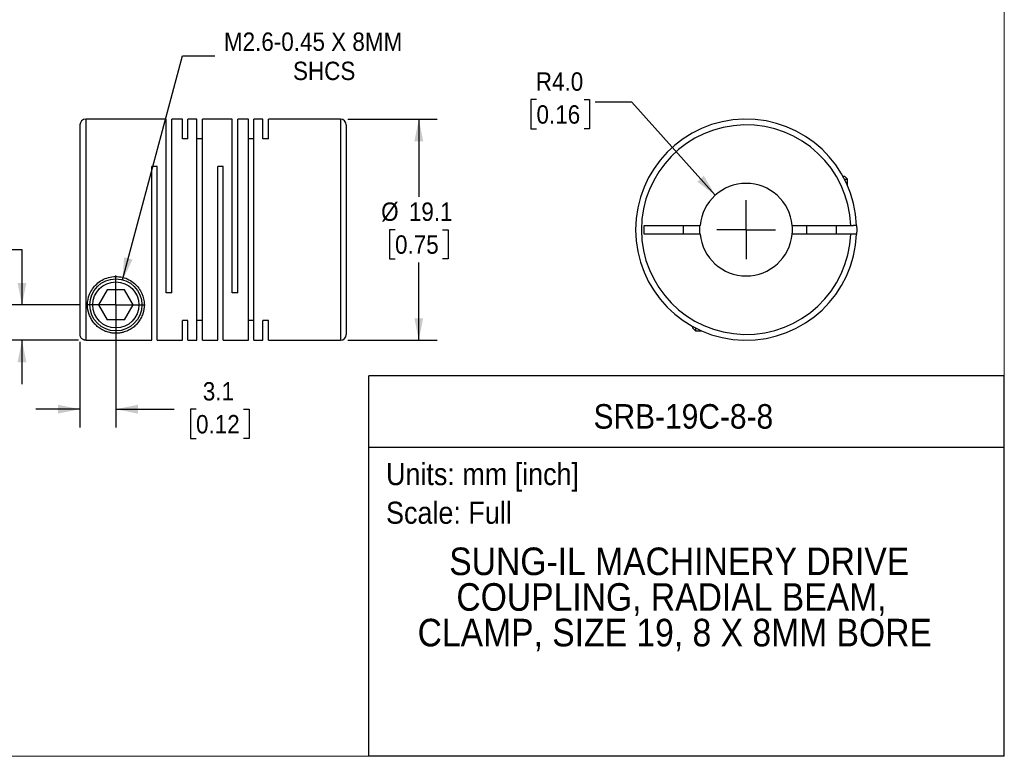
# Model space of a CAD drawing. Header units: millimetres. Extents: x 0 to 140, y 0 to 108.
# Tile 2 of 3: x 55 to 140, y 0 to 64. Entities that reach past the tile are written whole.
import ezdxf
from ezdxf.enums import TextEntityAlignment as Align

# ---------------------------------------------------------------- set-up
doc = ezdxf.new("R2010")
doc.units = ezdxf.units.MM
doc.header["$LTSCALE"] = 0.5
doc.linetypes.add('SLD-Solid', pattern=[0])
doc.layers.add('SLD-0', color=7, linetype='SLD-Solid', lineweight=25)
doc.layers.add('TEXT', color=140, linetype='SLD-Solid', lineweight=25)
doc.styles.add('SLDTEXTSTYLE0', font='GOTHIC.TTF', dxfattribs={"width": 0.913})
doc.dimstyles.new('SLDDIMSTYLE1', dxfattribs={"dimtxt": 1.5875, "dimasz": 1.905, "dimexe": 0, "dimexo": 0.0625, "dimgap": 0.396875, "dimtad": 0, "dimtih": 1, "dimtoh": 1, "dimdec": 1, "dimrnd": 1e-09, "dimzin": 12, "dimdsep": 46, "dimtxsty": 'SLDTEXTSTYLE0', "dimsah": 1, "dimcen": 0.09, "dimadec": 0, "dimazin": 3, "dimtfac": 1, "dimtdec": 1, "dimtmove": 0, "dimatfit": 0, "dimfxl": 0, "dimfrac": 2, "dimtolj": 1, "dimtzin": 12, "dimarcsym": 0})
doc.dimstyles.new('SLDDIMSTYLE2', dxfattribs={"dimtxt": 1.5875, "dimasz": 1.905, "dimexe": 0, "dimexo": 0.0625, "dimgap": 0.396875, "dimtad": 0, "dimtih": 1, "dimtoh": 1, "dimdec": 1, "dimrnd": 1e-09, "dimzin": 4, "dimdsep": 46, "dimtxsty": 'SLDTEXTSTYLE0', "dimsah": 1, "dimcen": 0.09, "dimadec": 0, "dimazin": 1, "dimtfac": 1, "dimtdec": 1, "dimtmove": 0, "dimatfit": 0, "dimfxl": 0, "dimfrac": 2, "dimtolj": 1, "dimtzin": 12, "dimarcsym": 0})
doc.dimstyles.new('SLDDIMSTYLE3', dxfattribs={"dimtxt": 1.5875, "dimasz": 1.905, "dimexe": 0, "dimexo": 0.0625, "dimgap": 0.396875, "dimtad": 0, "dimtih": 1, "dimtoh": 1, "dimdec": 1, "dimrnd": 1e-09, "dimzin": 12, "dimdsep": 46, "dimtxsty": 'SLDTEXTSTYLE0', "dimsah": 1, "dimcen": 0, "dimadec": 0, "dimazin": 3, "dimtfac": 1, "dimtdec": 1, "dimtofl": 0, "dimtmove": 0, "dimatfit": 3, "dimfxl": 0, "dimfrac": 2, "dimtolj": 1, "dimtzin": 12, "dimarcsym": 0})
doc.dimstyles.new('SLDDIMSTYLE4', dxfattribs={"dimtxt": 1.5875, "dimasz": 1.905, "dimexe": 0, "dimexo": 0.0625, "dimgap": 0.396875, "dimtad": 0, "dimtih": 1, "dimtoh": 1, "dimdec": 1, "dimrnd": 1e-09, "dimzin": 12, "dimdsep": 46, "dimtxsty": 'SLDTEXTSTYLE0', "dimsah": 1, "dimcen": 0.09, "dimadec": 0, "dimazin": 3, "dimtfac": 1, "dimtdec": 1, "dimtofl": 0, "dimtmove": 0, "dimatfit": 3, "dimfxl": 0, "dimfrac": 2, "dimtolj": 1, "dimtzin": 12, "dimarcsym": 0})
doc.dimstyles.new('SLDDIMSTYLE5', dxfattribs={"dimtxt": 1.5875, "dimasz": 1.905, "dimexe": 0, "dimexo": 0.0625, "dimgap": 0.396875, "dimtad": 0, "dimtih": 1, "dimtoh": 1, "dimdec": 1, "dimrnd": 1e-09, "dimzin": 4, "dimdsep": 46, "dimtxsty": 'SLDTEXTSTYLE0', "dimsah": 1, "dimcen": 0, "dimadec": 0, "dimazin": 1, "dimtfac": 1, "dimtdec": 1, "dimtofl": 0, "dimtmove": 0, "dimatfit": 3, "dimfxl": 0, "dimfrac": 2, "dimtolj": 1, "dimtzin": 12, "dimarcsym": 0})

# ---------------------------------------------------------------- blocks, each defined once
blk = doc.blocks.new('Block2')
at = {"color": 7, "linetype": 'SLD-Solid', "lineweight": 18}
for q in [(139.701, 107.951), (0.001, 0.001)]:
    blk.add_line((139.701, 0.001), q, dxfattribs=at)
blk = doc.blocks.new('SW_NOTE_0')
at = {"layer": 'TEXT', "color": 0, "insert": (0, 2.433), "char_height": 1.905, "attachment_point": 1, "style": 'SLDTEXTSTYLE0'}
blk.add_mtext('Scale: Full', dxfattribs=at)
blk = doc.blocks.new('SW_NOTE_0_1')
at = {"layer": 'TEXT', "color": 0, "insert": (0, 2.433), "char_height": 1.905, "attachment_point": 1, "style": 'SLDTEXTSTYLE0'}
blk.add_mtext('Units: mm [inch]', dxfattribs=at)
blk = doc.blocks.new('Block1')
at = {"layer": 'TEXT'}
for p, q in [((139.701, 32.882), (84.822, 32.882)), ((84.822, 0.001), (84.822, 32.882)), ((139.701, 0.001), (139.701, 32.882)), ((84.822, 26.698), (139.701, 26.698)), ((139.701, 0.001), (84.822, 0.001))]:
    blk.add_line(p, q, dxfattribs=at)
at = {"layer": 'TEXT', "color": 140}
for name, p in [('SW_NOTE_0_1', (86.294, 22.902)), ('SW_NOTE_0', (86.294, 19.565))]:
    blk.add_blockref(name, p, dxfattribs=at)
at = {"layer": 'TEXT', "color": 140, "style": 'SLDTEXTSTYLE0', "width": 0.913}
for tag, height, p in [('AUTOATTR0', 2.117, (104.221, 27.676)), ('AUTOATTR1_0', 2.381, (91.756, 14.943)), ('AUTOATTR1_1', 2.381, (92.372, 11.864)), ('AUTOATTR1_2', 2.381, (89.023, 8.785))]:
    blk.add_attdef(tag, text='', height=height, dxfattribs=at).set_placement(p, align=Align.BOTTOM_LEFT)
blk = doc.blocks.new('_D_1')
at = {"layer": 'SLD-0'}
for p, q in [((62.957, 38.365), (62.957, 28.404)), ((59.857, 35.823), (59.857, 28.404)), ((59.857, 29.992), (56.047, 29.992)), ((62.957, 29.992), (68.006, 29.992)), ((69.882, 29.98), (69.399, 29.98)), ((69.399, 29.98), (69.399, 27.459)), ((73.988, 29.98), (74.472, 29.98)), ((74.472, 29.98), (74.472, 27.459)), ((69.399, 27.459), (69.882, 27.459)), ((74.472, 27.459), (73.988, 27.459))]:
    blk.add_line(p, q, dxfattribs=at)
for points in [[(59.857, 29.992), (57.952, 30.373), (57.952, 29.611)], [(62.957, 29.992), (64.862, 29.611), (64.862, 30.373)]]:
    blk.add_solid(points, dxfattribs=at)
at = {"layer": 'SLD-0', "char_height": 1.5875, "attachment_point": 1, "style": 'SLDTEXTSTYLE0'}
for s, insert in [('3.1', (70.469, 32.33)), ('0.12', (69.882, 29.487))]:
    blk.add_mtext(s, dxfattribs=dict(at, insert=insert))
blk = doc.blocks.new('_D_2')
at = {"layer": 'SLD-0'}
for p, q in [((45.047, 43.78), (44.563, 43.78)), ((44.563, 43.78), (44.563, 41.26)), ((49.152, 43.78), (49.636, 43.78)), ((49.636, 43.78), (49.636, 41.26)), ((51.673, 43.792), (54.848, 43.792)), ((54.848, 43.792), (54.848, 39)), ((44.563, 41.26), (45.047, 41.26)), ((49.636, 41.26), (49.152, 41.26)), ((59.782, 39), (53.261, 39)), ((59.722, 35.958), (53.261, 35.958)), ((54.848, 35.958), (54.848, 32.148))]:
    blk.add_line(p, q, dxfattribs=at)
for points in [[(54.848, 39), (55.229, 40.905), (54.467, 40.905)], [(54.848, 35.958), (54.467, 34.053), (55.229, 34.053)]]:
    blk.add_solid(points, dxfattribs=at)
at = {"layer": 'SLD-0', "char_height": 1.5875, "attachment_point": 1, "style": 'SLDTEXTSTYLE0'}
for s, insert in [('3.0', (45.633, 46.13)), ('0.12', (45.047, 43.287))]:
    blk.add_mtext(s, dxfattribs=dict(at, insert=insert))
blk = doc.blocks.new('_D_3')
at = {"layer": 'SLD-0'}
for p, q in [((63.54, 41.174), (68.72, 60.507)), ((68.72, 60.507), (71.498, 60.507))]:
    blk.add_line(p, q, dxfattribs=at)
blk.add_solid([(63.54, 41.174), (64.401, 42.915), (63.665, 43.112)], dxfattribs=at)
at = {"layer": 'SLD-0', "char_height": 1.5875, "attachment_point": 1, "style": 'SLDTEXTSTYLE0'}
for s, insert in [('M2.6-0.45 X 8MM', (72.292, 62.535)), ('SHCS', (78.26, 60.014))]:
    blk.add_mtext(s, dxfattribs=dict(at, insert=insert))
blk = doc.blocks.new('_D_4')
at = {"layer": 'SLD-0'}
for p, q in [((82.992, 55.05), (90.712, 55.05)), ((89.124, 55.05), (89.124, 48.343)), ((87.071, 45.5), (86.588, 45.5)), ((86.588, 45.5), (86.588, 42.98)), ((91.177, 45.5), (91.66, 45.5)), ((91.66, 45.5), (91.66, 42.98)), ((86.588, 42.98), (87.071, 42.98)), ((89.124, 35.95), (89.124, 42.658)), ((91.66, 42.98), (91.177, 42.98)), ((82.992, 35.95), (90.712, 35.95))]:
    blk.add_line(p, q, dxfattribs=at)
for points in [[(89.124, 55.05), (88.743, 53.145), (89.505, 53.145)], [(89.124, 35.95), (89.505, 37.855), (88.743, 37.855)]]:
    blk.add_solid(points, dxfattribs=at)
at = {"layer": 'SLD-0', "char_height": 1.5875, "attachment_point": 1, "style": 'SLDTEXTSTYLE0'}
for s, insert in [('%%c', (85.874, 47.85)), ('19.1', (88.268, 47.85)), ('0.75', (87.071, 45.008))]:
    blk.add_mtext(s, dxfattribs=dict(at, insert=insert))
blk = doc.blocks.new('SW_CENTERMARKSYMBOL_1')
at = {"layer": 'SLD-0', "color": 0}
for q in [(0, 2.54), (-2.54, 0), (0, -2.54), (2.54, 0)]:
    blk.add_line((0, 0), q, dxfattribs=at)
blk = doc.blocks.new('_D_5')
at = {"layer": 'SLD-0'}
for p, q in [((99.292, 56.741), (98.808, 56.741)), ((98.808, 56.741), (98.808, 54.221)), ((103.397, 56.741), (103.881, 56.741)), ((103.881, 56.741), (103.881, 54.221)), ((107.539, 56.508), (104.364, 56.508)), ((114.733, 48.479), (107.539, 56.508)), ((98.808, 54.221), (99.292, 54.221)), ((103.881, 54.221), (103.397, 54.221))]:
    blk.add_line(p, q, dxfattribs=at)
blk.add_solid([(114.733, 48.479), (113.746, 50.152), (113.178, 49.644)], dxfattribs=at)
at = {"layer": 'SLD-0', "char_height": 1.5875, "attachment_point": 1, "style": 'SLDTEXTSTYLE0'}
for s, insert in [('R4.0', (99.235, 59.091)), ('0.16', (99.292, 56.249))]:
    blk.add_mtext(s, dxfattribs=dict(at, insert=insert))
blk = doc.blocks.new('SW_CENTERMARKSYMBOL_2')
at = {"layer": 'SLD-0', "color": 0}
for q in [(0, 2.54), (-2.54, 0), (0, -2.54), (2.54, 0)]:
    blk.add_line((0, 0), q, dxfattribs=at)

msp = doc.modelspace()

# ---------------------------------------------------------------- linework, layer by layer
for p, q in [((59.857, 54.55), (59.857, 36.458)), ((67.307, 55.05), (60.357, 55.05)), ((60.357, 55.05), (60.357, 35.958)), ((67.307, 40.05), (67.307, 55.05)), ((68.707, 55.05), (67.787, 55.05)), ((67.787, 40.05), (67.787, 55.05)), ((68.707, 53.342), (68.707, 55.05)), ((69.957, 55.05), (69.187, 55.05)), ((69.187, 53.342), (69.187, 55.05)), ((69.957, 35.95), (69.957, 55.05)), ((73.007, 55.05), (70.437, 55.05)), ((70.437, 35.95), (70.437, 55.05)), ((73.007, 40.05), (73.007, 55.05)), ((74.407, 55.05), (73.487, 55.05)), ((73.487, 40.05), (73.487, 55.05)), ((74.407, 35.95), (74.407, 55.05)), ((75.657, 55.05), (74.887, 55.05)), ((74.887, 35.95), (74.887, 55.05)), ((75.657, 53.342), (75.657, 55.05)), ((82.357, 55.05), (76.137, 55.05)), ((76.137, 53.342), (76.137, 55.05)), ((82.357, 55.05), (82.357, 35.95)), ((82.857, 54.55), (82.857, 36.45)), ((69.187, 53.342), (68.707, 53.342)), ((70.437, 53.342), (69.957, 53.342)), ((74.887, 53.342), (74.407, 53.342)), ((76.137, 53.342), (75.657, 53.342)), ((66.537, 50.95), (66.057, 50.95)), ((66.057, 35.958), (66.057, 50.95)), ((66.537, 35.95), (66.537, 50.95)), ((72.237, 50.95), (71.757, 50.95)), ((71.757, 35.95), (71.757, 50.95)), ((72.237, 35.95), (72.237, 50.95)), ((125.755, 50.13), (125.893, 50.13)), ((126.153, 49.87), (125.893, 50.13)), ((125.894, 49.87), (126.153, 49.87)), ((126.153, 49.326), (126.153, 49.87)), ((108.603, 45.875), (113.42, 45.875)), ((108.603, 45.125), (108.603, 45.875)), ((113.42, 45.125), (108.603, 45.125)), ((111.953, 45.875), (111.953, 45.125)), ((121.385, 45.875), (126.445, 45.875)), ((126.445, 45.125), (121.385, 45.125)), ((122.603, 45.875), (122.603, 45.125)), ((125.203, 45.125), (125.203, 45.875)), ((62.207, 40.3), (61.456, 39)), ((63.708, 40.3), (62.207, 40.3)), ((64.458, 39), (63.708, 40.3)), ((67.787, 40.05), (67.307, 40.05)), ((73.487, 40.05), (73.007, 40.05)), ((61.456, 39), (62.207, 37.7)), ((63.708, 37.7), (64.458, 39)), ((63.708, 37.7), (62.207, 37.7)), ((69.187, 37.658), (68.707, 37.658)), ((68.707, 35.95), (68.707, 37.658)), ((69.187, 35.95), (69.187, 37.658)), ((70.437, 37.658), (69.957, 37.658)), ((74.887, 37.658), (74.407, 37.658)), ((76.137, 37.658), (75.657, 37.658)), ((75.657, 35.95), (75.657, 37.658)), ((76.137, 35.95), (76.137, 37.658)), ((112.773, 37.148), (112.773, 37.01)), ((112.773, 37.01), (113.033, 36.75)), ((113.033, 37.009), (113.033, 36.75)), ((113.033, 36.75), (113.576, 36.75)), ((60.357, 35.958), (66.057, 35.958)), ((66.537, 35.95), (68.707, 35.95)), ((69.187, 35.95), (69.957, 35.95)), ((70.437, 35.95), (71.757, 35.95)), ((72.237, 35.95), (74.407, 35.95)), ((74.887, 35.95), (75.657, 35.95)), ((76.137, 35.95), (82.357, 35.95))]:
    msp.add_line(p, q)
at = {"flags": 128}
for points in [[(113.403, 45.5), (113.415, 45.814), (113.42, 45.875)], [(113.42, 45.125), (113.415, 45.186), (113.403, 45.5)], [(126.945, 45.875), (126.953, 45.5), (126.945, 45.125)]]:
    msp.add_lwpolyline(points, dxfattribs=at)
for radius in [2.25, 1.99]:
    msp.add_circle((62.957, 39), radius)
for centre, radius, start, end in [((60.357, 54.55), 0.5, 90, 180), ((82.357, 54.55), 0.5, 0, 90), ((117.403, 45.5), 9.55, 2.25041, 357.74959), ((117.403, 45.5), 9.05, 2.37481, 357.62519), ((117.403, 45.5), 4, 5.37938, 174.62062), ((117.403, 45.5), 4, 185.37938, 354.62062), ((117.403, 45.5), 4, 354.62062, 5.37938), ((82.357, 36.45), 0.5, 270, 0)]:
    msp.add_arc(centre, radius, start, end)
for points, knots in [([(126.445, 45.875), (126.469, 45.875), (126.516, 45.875), (126.585, 45.875), (126.649, 45.875), (126.708, 45.876), (126.76, 45.876), (126.806, 45.876), (126.845, 45.876), (126.878, 45.876), (126.904, 45.875), (126.923, 45.875), (126.936, 45.875), (126.944, 45.875), (126.945, 45.875), (126.945, 45.875)], [0, 0, 0, 0, 0.0916056, 0.1807638, 0.2674746, 0.3517377, 0.4335532, 0.5129211, 0.5898417, 0.6643153, 0.7363423, 0.8059235, 0.8730595, 0.9377513, 1, 1, 1, 1]), ([(126.945, 45.125), (126.944, 45.125), (126.942, 45.125), (126.925, 45.125), (126.897, 45.125), (126.854, 45.125), (126.797, 45.125), (126.726, 45.125), (126.642, 45.125), (126.547, 45.125), (126.479, 45.125), (126.445, 45.125)], [0, 0, 0, 0, 0.090721, 0.186537, 0.287451, 0.393462, 0.504573, 0.620783, 0.742091, 0.868497, 1, 1, 1, 1]), ([(60.507, 39), (60.507, 38.704), (60.587, 38.289), (60.804, 37.81), (61.017, 37.488), (61.275, 37.205), (61.583, 36.959), (61.893, 36.784), (62.18, 36.672), (62.428, 36.603), (62.7, 36.558), (63, 36.545), (63.296, 36.568), (63.564, 36.622), (63.804, 36.697), (64.081, 36.814), (64.377, 36.991), (64.678, 37.242), (64.931, 37.531), (65.137, 37.859), (65.344, 38.344), (65.462, 39.043), (65.304, 39.84), (64.955, 40.453), (64.577, 40.867), (64.095, 41.197), (63.529, 41.408), (62.92, 41.475), (62.313, 41.39), (61.755, 41.162), (61.284, 40.819), (60.92, 40.396), (60.59, 39.777), (60.508, 39.298), (60.507, 39)], [0, 0, 0, 0, 0.062226, 0.093551, 0.124664, 0.155704, 0.186947, 0.218236, 0.235227, 0.249692, 0.266177, 0.281061, 0.295767, 0.312441, 0.328142, 0.343805, 0.375122, 0.406252, 0.437497, 0.46868, 0.49972, 0.562068, 0.624336, 0.656123, 0.686918, 0.718115, 0.749456, 0.780751, 0.812029, 0.843402, 0.874675, 0.905503, 0.93742, 1, 1, 1, 1]), ([(60.357, 35.958), (60.336, 35.958), (60.293, 35.96), (60.228, 35.974), (60.155, 35.998), (60.077, 36.04), (60.002, 36.102), (59.939, 36.178), (59.894, 36.265), (59.863, 36.36), (59.859, 36.425), (59.857, 36.458)], [0, 0, 0, 0, 0.082297, 0.165403, 0.250748, 0.375195, 0.500573, 0.622892, 0.749821, 0.875014, 1, 1, 1, 1])]:
    msp.add_open_spline(points, degree=3, knots=knots)

# ---------------------------------------------------------------- block references
at = {"color": 7, "linetype": 'Continuous'}
msp.add_blockref('Block2', (0, 0), dxfattribs=at)
msp.add_blockref('Block1', (0, 0), dxfattribs=at).add_auto_attribs({'AUTOATTR0': 'SRB-19C-8-8', 'AUTOATTR1_0': 'SUNG-IL MACHINERY DRIVE ', 'AUTOATTR1_1': 'COUPLING, RADIAL BEAM, ', 'AUTOATTR1_2': 'CLAMP, SIZE 19, 8 X 8MM BORE'})
at = {"layer": 'SLD-0'}
for name, p in [('SW_CENTERMARKSYMBOL_2', (117.403, 45.5)), ('SW_CENTERMARKSYMBOL_1', (62.957, 39))]:
    msp.add_blockref(name, p, dxfattribs=at)

# ---------------------------------------------------------------- dimensions: what is measured, and where the dimension line sits
dim = msp.add_diameter_dim_2p(p1=(62.375, 36.827), p2=(63.54, 41.174), text='M2.6-0.45 X 8MM\\PSHCS', dimstyle='SLDDIMSTYLE3', override={"dimpost": '<>'}, dxfattribs=at)
dim.commit()
dim.dimension.update_dxf_attribs({"geometry": '_D_3', "text_midpoint": (80.897, 60.507), "dimtype": 163})
dim = msp.add_radius_dim(center=(117.403, 45.5), mpoint=(114.733, 48.479), dimstyle='SLDDIMSTYLE5', dxfattribs=at)
dim.commit()
dim.dimension.update_dxf_attribs({"geometry": '_D_5', "text_midpoint": (101.344, 56.508), "dimtype": 164})
dim = msp.add_linear_dim(base=(89.124, 35.95), p1=(82.357, 55.05), p2=(82.357, 35.95), angle=90, text='%%c<>', dimstyle='SLDDIMSTYLE4', dxfattribs=at)
dim.commit()
dim.dimension.update_dxf_attribs({"geometry": '_D_4', "text_midpoint": (89.124, 45.5), "dimtype": 160})
dim = msp.add_linear_dim(base=(54.848, 39), p1=(60.357, 35.958), p2=(60.417, 39), angle=90, dimstyle='SLDDIMSTYLE2', dxfattribs=at)
dim.commit()
dim.dimension.update_dxf_attribs({"geometry": '_D_2', "text_midpoint": (54.848, 43.792), "dimtype": 160})
dim = msp.add_linear_dim(base=(62.957, 29.992), p1=(59.857, 36.458), p2=(62.957, 39), dimstyle='SLDDIMSTYLE1', dxfattribs=at)
dim.commit()
dim.dimension.update_dxf_attribs({"geometry": '_D_1', "text_midpoint": (71.935, 29.992), "dimtype": 160})

doc.saveas('drawing.dxf')
